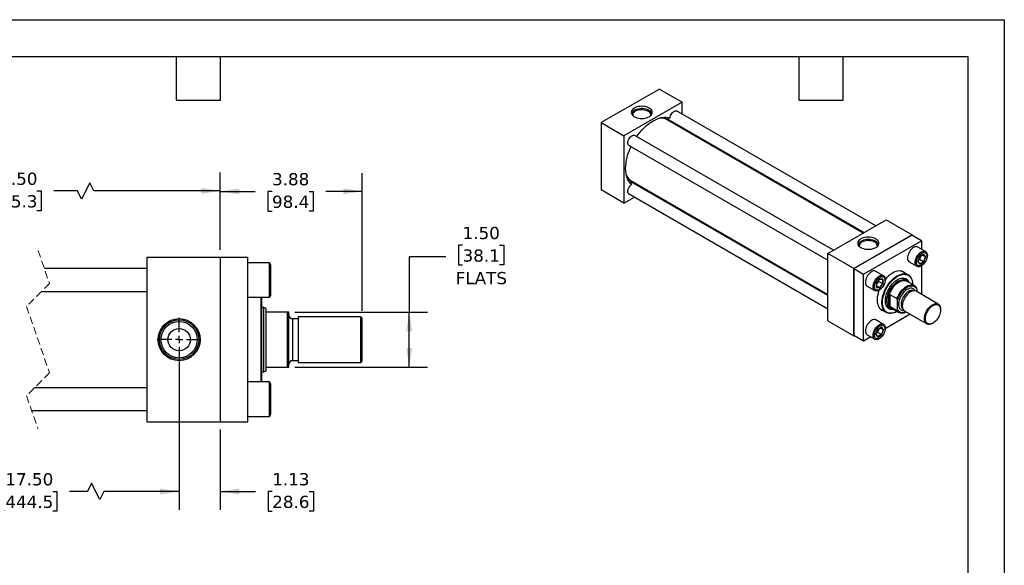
# Model space of a CAD drawing. Header units: inches. Extents: x 0 to 44, y 0 to 34.
# Tile 3 of 3: x 17.1 to 44, y 19.1 to 34. Entities that reach past the tile are written whole.
import ezdxf

# ---------------------------------------------------------------- set-up
doc = ezdxf.new("R2010")
doc.units = ezdxf.units.IN
doc.header["$LTSCALE"] = 4
doc.header["$MEASUREMENT"] = 0
for name, pattern in [('SLD-Center', [0.75, 0.6, -0.05, 0.05, -0.05]), ('SLD-Dashed', [0.075, 0.05, -0.025]), ('SLD-Solid', [0])]:
    doc.linetypes.add(name, pattern=pattern)
doc.layers.add('CENTER', color=40, linetype='SLD-Center')
doc.layers.add('DIMENSIONS', color=140, linetype='SLD-Solid', lineweight=25)
doc.layers.add('TEXT', color=140, linetype='SLD-Solid', lineweight=25)
doc.styles.add('SLDTEXTSTYLE0', font='VERDANA.TTF')
doc.dimstyles.new('SLDDIMSTYLE0', dxfattribs={"dimtxt": 0.339844, "dimasz": 0.52, "dimexe": 0, "dimexo": 0.0625, "dimgap": 0.084961, "dimtad": 0, "dimtih": 1, "dimtoh": 1, "dimrnd": 1e-09, "dimzin": 12, "dimdsep": 46, "dimtxsty": 'SLDTEXTSTYLE0', "dimsah": 1, "dimcen": 0.09, "dimadec": 0, "dimazin": 3, "dimtfac": 1, "dimtofl": 0, "dimtmove": 0, "dimatfit": 3, "dimfxl": 0, "dimfrac": 2, "dimtolj": 1, "dimtzin": 12, "dimarcsym": 0})
doc.dimstyles.new('SLDDIMSTYLE1', dxfattribs={"dimtxt": 0.339844, "dimasz": 0.52, "dimexe": 0, "dimexo": 0.0625, "dimgap": 0.084961, "dimtad": 0, "dimtih": 1, "dimtoh": 1, "dimrnd": 1e-09, "dimzin": 12, "dimdsep": 46, "dimtxsty": 'SLDTEXTSTYLE0', "dimsah": 1, "dimcen": 0.09, "dimadec": 0, "dimazin": 3, "dimtfac": 1, "dimtmove": 0, "dimatfit": 0, "dimfxl": 0, "dimfrac": 2, "dimtolj": 1, "dimtzin": 12, "dimarcsym": 0})
doc.dimstyles.new('SLDDIMSTYLE3', dxfattribs={"dimtxt": 0.339844, "dimasz": 0.52, "dimexe": 0, "dimexo": 0.0625, "dimgap": 0.084961, "dimtad": 0, "dimtih": 1, "dimtoh": 1, "dimrnd": 1e-09, "dimzin": 4, "dimdsep": 46, "dimtxsty": 'SLDTEXTSTYLE0', "dimsah": 1, "dimcen": 0.09, "dimadec": 0, "dimazin": 1, "dimtfac": 1, "dimtofl": 0, "dimtmove": 0, "dimatfit": 3, "dimfxl": 0, "dimfrac": 2, "dimtolj": 1, "dimtzin": 12, "dimarcsym": 0})

# ---------------------------------------------------------------- blocks, each defined once
blk = doc.blocks.new('_D_12')
at = {"layer": 'DIMENSIONS'}
for p, q in [((13.055, 25.069), (13.055, 20.626)), ((21.468, 25.069), (21.468, 20.626)), ((19.077, 21.348), (18.965, 21.126)), ((19.299, 20.904), (19.077, 21.348)), ((13.055, 21.126), (16.264, 21.126)), ((16.724, 21.126), (16.61, 21.126)), ((16.61, 21.126), (16.61, 20.586)), ((18.017, 21.126), (18.131, 21.126)), ((18.131, 21.126), (18.131, 20.586)), ((18.965, 21.126), (18.477, 21.126)), ((19.41, 21.126), (19.299, 20.904)), ((21.468, 21.126), (19.41, 21.126)), ((16.61, 20.586), (16.724, 20.586)), ((18.131, 20.586), (18.017, 20.586))]:
    blk.add_line(p, q, dxfattribs=at)
for points in [[(13.055, 21.126), (13.575, 21.046), (13.575, 21.206)], [(21.468, 21.126), (20.948, 21.206), (20.948, 21.046)]]:
    blk.add_solid(points, dxfattribs=at)
at = {"layer": 'DIMENSIONS', "char_height": 0.3333, "attachment_point": 1, "style": 'SLDTEXTSTYLE0'}
for s, insert in [('17.50', (16.724, 21.626)), ('444.5', (16.724, 21.009))]:
    blk.add_mtext(s, dxfattribs=dict(at, insert=insert))
blk = doc.blocks.new('_D_13')
at = {"layer": 'DIMENSIONS'}
for p, q in [((21.468, 25.069), (21.468, 20.626)), ((22.593, 22.819), (22.593, 20.626)), ((21.468, 21.126), (20.468, 21.126)), ((22.593, 21.126), (23.55, 21.126)), ((24.01, 21.126), (23.896, 21.126)), ((23.896, 21.126), (23.896, 20.586)), ((25.02, 21.126), (25.134, 21.126)), ((25.134, 21.126), (25.134, 20.586)), ((23.896, 20.586), (24.01, 20.586)), ((25.134, 20.586), (25.02, 20.586))]:
    blk.add_line(p, q, dxfattribs=at)
for points in [[(21.468, 21.126), (20.948, 21.206), (20.948, 21.046)], [(22.593, 21.126), (23.113, 21.046), (23.113, 21.206)]]:
    blk.add_solid(points, dxfattribs=at)
at = {"layer": 'DIMENSIONS', "char_height": 0.3333, "attachment_point": 1, "style": 'SLDTEXTSTYLE0'}
for s, insert in [('1.13', (24.01, 21.626)), ('28.6', (24.01, 21.009))]:
    blk.add_mtext(s, dxfattribs=dict(at, insert=insert))
blk = doc.blocks.new('_D_14')
at = {"layer": 'DIMENSIONS'}
for p, q in [((12.18, 27.719), (12.18, 29.828)), ((22.593, 27.719), (22.593, 29.828)), ((12.18, 29.328), (15.832, 29.328)), ((16.292, 29.328), (16.178, 29.328)), ((16.178, 29.328), (16.178, 28.788)), ((17.585, 29.328), (17.699, 29.328)), ((17.699, 29.328), (17.699, 28.788)), ((18.696, 29.328), (18.045, 29.328)), ((18.807, 29.106), (18.696, 29.328)), ((19.029, 29.55), (18.807, 29.106)), ((19.14, 29.328), (19.029, 29.55)), ((22.593, 29.328), (19.14, 29.328)), ((16.178, 28.788), (16.292, 28.788)), ((17.699, 28.788), (17.585, 28.788))]:
    blk.add_line(p, q, dxfattribs=at)
for points in [[(12.18, 29.328), (12.7, 29.248), (12.7, 29.408)], [(22.593, 29.328), (22.073, 29.408), (22.073, 29.248)]]:
    blk.add_solid(points, dxfattribs=at)
at = {"layer": 'DIMENSIONS', "char_height": 0.3333, "attachment_point": 1, "style": 'SLDTEXTSTYLE0'}
for s, insert in [('19.50', (16.292, 29.827)), ('495.3', (16.292, 29.211))]:
    blk.add_mtext(s, dxfattribs=dict(at, insert=insert))
blk = doc.blocks.new('_D_15')
at = {"layer": 'DIMENSIONS'}
for p, q in [((22.593, 27.719), (22.593, 29.815)), ((26.468, 26.054), (26.468, 29.815)), ((22.593, 29.315), (23.545, 29.315)), ((24.005, 29.315), (23.891, 29.315)), ((23.891, 29.315), (23.891, 28.775)), ((25.015, 29.315), (25.129, 29.315)), ((25.129, 29.315), (25.129, 28.775)), ((26.468, 29.315), (25.476, 29.315)), ((23.891, 28.775), (24.005, 28.775)), ((25.129, 28.775), (25.015, 28.775))]:
    blk.add_line(p, q, dxfattribs=at)
for points in [[(22.593, 29.315), (23.113, 29.235), (23.113, 29.395)], [(26.468, 29.315), (25.948, 29.395), (25.948, 29.235)]]:
    blk.add_solid(points, dxfattribs=at)
at = {"layer": 'DIMENSIONS', "char_height": 0.3333, "attachment_point": 1, "style": 'SLDTEXTSTYLE0'}
for s, insert in [('3.88', (24.005, 29.815)), ('98.4', (24.005, 29.198))]:
    blk.add_mtext(s, dxfattribs=dict(at, insert=insert))
blk = doc.blocks.new('_D_16')
at = {"layer": 'DIMENSIONS'}
for p, q in [((29.208, 27.848), (29.094, 27.848)), ((29.094, 27.848), (29.094, 27.308)), ((30.218, 27.848), (30.332, 27.848)), ((30.332, 27.848), (30.332, 27.308)), ((28.752, 27.53), (27.752, 27.53)), ((27.752, 27.53), (27.752, 26.019)), ((29.094, 27.308), (29.208, 27.308)), ((30.332, 27.308), (30.218, 27.308)), ((24.628, 26.019), (28.252, 26.019)), ((27.752, 24.519), (27.752, 26.019)), ((24.628, 24.519), (28.252, 24.519))]:
    blk.add_line(p, q, dxfattribs=at)
for points in [[(27.752, 26.019), (27.672, 25.499), (27.832, 25.499)], [(27.752, 24.519), (27.832, 25.039), (27.672, 25.039)]]:
    blk.add_solid(points, dxfattribs=at)
at = {"layer": 'DIMENSIONS', "char_height": 0.3333, "attachment_point": 1, "style": 'SLDTEXTSTYLE0'}
for s, insert in [('1.50', (29.208, 28.347)), ('38.1', (29.208, 27.731)), ('FLATS', (29.021, 27.115))]:
    blk.add_mtext(s, dxfattribs=dict(at, insert=insert))
blk = doc.blocks.new('SW_CENTERMARKSYMBOL_5')
at = {"layer": 'CENTER', "color": 0}
for p, q in [((0, 0.2), (0, 0.595)), ((-0.2, 0), (-0.595, 0)), ((0, 0), (-0.1, 0)), ((0, 0), (0, 0.1)), ((0, 0), (0, -0.1)), ((0, 0), (0.1, 0)), ((0.2, 0), (0.595, 0)), ((0, -0.2), (0, -0.595))]:
    blk.add_line(p, q, dxfattribs=at)

msp = doc.modelspace()

# ---------------------------------------------------------------- linework, layer by layer
at = {"color": 7, "linetype": 'SLD-Solid'}
for p, q in [((0, 34), (44, 34)), ((44, 34), (44, 0))]:
    msp.add_line(p, q, dxfattribs=at)
for p, q in [((34.586, 32.109), (32.995, 31.191)), ((34.586, 32.109), (35.205, 31.752)), ((35.205, 31.752), (33.614, 30.833)), ((35.205, 31.422), (35.205, 31.752)), ((40.488, 28.372), (35.045, 31.514)), ((32.995, 31.191), (33.614, 30.833)), ((32.995, 31.191), (32.995, 29.353)), ((40.151, 28.178), (34.794, 31.27)), ((34.81, 31.289), (40.175, 28.192)), ((35.205, 31.033), (35.205, 31.061)), ((33.614, 30.833), (33.614, 28.996)), ((39.338, 27.709), (33.896, 30.851)), ((33.74, 30.58), (39.182, 27.438)), ((33.826, 29.592), (39.182, 26.5)), ((33.614, 28.996), (32.995, 29.353)), ((39.182, 26.472), (33.818, 29.569)), ((34.212, 29.342), (34.236, 29.355)), ((33.614, 28.996), (33.9, 29.161)), ((33.74, 29.254), (39.182, 26.112)), ((39.182, 27.619), (40.773, 28.537)), ((40.773, 28.537), (41.48, 28.129)), ((41.48, 28.129), (39.889, 27.211)), ((39.893, 27.209), (41.477, 28.123)), ((40.158, 27.056), (41.742, 27.97)), ((41.742, 27.97), (41.477, 28.123)), ((41.48, 28.121), (41.48, 28.129)), ((41.742, 27.97), (41.742, 27.739)), ((41.851, 27.676), (41.642, 27.796)), ((20.593, 23.019), (20.593, 27.519)), ((20.593, 27.519), (22.593, 27.519)), ((22.593, 27.519), (22.593, 23.019)), ((23.343, 27.509), (22.593, 27.509)), ((23.343, 23.029), (23.343, 27.509)), ((39.889, 27.211), (39.182, 27.619)), ((39.182, 25.782), (39.182, 27.619)), ((41.692, 27.541), (41.639, 27.404)), ((41.641, 27.406), (41.693, 27.54)), ((41.652, 27.435), (41.688, 27.456)), ((41.688, 27.456), (41.714, 27.522)), ((41.793, 27.395), (41.688, 27.456)), ((41.799, 27.603), (41.692, 27.541)), ((41.693, 27.54), (41.796, 27.599)), ((41.714, 27.522), (41.729, 27.56)), ((41.844, 27.527), (41.757, 27.577)), ((41.844, 27.527), (41.793, 27.395)), ((41.794, 27.598), (41.844, 27.527)), ((41.852, 27.527), (41.799, 27.603)), ((41.799, 27.39), (41.852, 27.527)), ((20.593, 27.206), (17.789, 27.206)), ((23.933, 27.363), (23.343, 27.363)), ((23.968, 27.303), (23.933, 27.363)), ((23.933, 26.425), (23.933, 27.363)), ((23.968, 26.485), (23.968, 27.303)), ((39.889, 27.211), (39.889, 25.373)), ((39.893, 25.38), (39.893, 27.209)), ((39.893, 27.209), (40.158, 27.056)), ((41.407, 27.39), (41.616, 27.27)), ((41.639, 27.404), (41.692, 27.329)), ((41.692, 27.335), (41.641, 27.407)), ((41.793, 27.395), (41.691, 27.336)), ((41.692, 27.329), (41.799, 27.39)), ((41.742, 27.287), (41.742, 26.502)), ((40.158, 25.226), (40.158, 27.056)), ((40.701, 27.013), (40.493, 27.133)), ((40.596, 26.925), (40.505, 26.811)), ((40.506, 26.811), (40.596, 26.923)), ((40.576, 26.857), (40.576, 26.898)), ((40.595, 26.922), (40.683, 26.914)), ((40.688, 26.917), (40.596, 26.925)), ((40.681, 26.914), (40.681, 26.797)), ((40.688, 26.794), (40.688, 26.917)), ((41.375, 27.038), (41.212, 27.132)), ((41.323, 26.888), (41.216, 26.95)), ((40.258, 26.727), (40.467, 26.606)), ((40.505, 26.811), (40.505, 26.688)), ((40.505, 26.688), (40.596, 26.68)), ((40.506, 26.692), (40.506, 26.811)), ((40.506, 26.77), (40.532, 26.802)), ((40.593, 26.687), (40.506, 26.737)), ((40.593, 26.687), (40.506, 26.694)), ((40.532, 26.802), (40.576, 26.857)), ((40.576, 26.857), (40.681, 26.797)), ((40.681, 26.797), (40.593, 26.687)), ((40.596, 26.68), (40.688, 26.794)), ((41.547, 26.745), (41.34, 26.865)), ((41.613, 26.648), (41.613, 26.576)), ((17.709, 26.581), (20.593, 26.581)), ((23.343, 26.425), (23.933, 26.425)), ((23.705, 24.113), (23.705, 26.425)), ((23.725, 25.269), (23.725, 26.425)), ((23.933, 26.425), (23.968, 26.485)), ((40.851, 26.198), (40.851, 26.475)), ((40.873, 26.501), (41.069, 26.388)), ((40.873, 26.501), (40.873, 26.172)), ((42.197, 26.239), (41.592, 26.588)), ((23.779, 26.144), (23.725, 26.144)), ((23.843, 26.12), (23.779, 26.144)), ((23.779, 24.394), (23.779, 26.144)), ((23.843, 26.05), (23.843, 26.12)), ((40.619, 26.104), (40.781, 26.01)), ((40.779, 26.192), (40.885, 26.13)), ((41.069, 26.059), (40.873, 26.172)), ((40.914, 26.127), (41.121, 26.008)), ((41.083, 26.089), (41.083, 26.342)), ((42.262, 26.08), (42.262, 26.096)), ((23.843, 24.487), (23.843, 26.05)), ((24.428, 26.019), (23.874, 26.019)), ((24.428, 24.519), (24.428, 26.019)), ((24.468, 26.019), (24.428, 26.019)), ((24.468, 24.519), (24.468, 26.019)), ((24.718, 25.838), (24.563, 25.838)), ((24.563, 25.838), (24.563, 24.699)), ((26.428, 25.894), (24.718, 25.894)), ((24.718, 25.894), (24.718, 24.644)), ((26.468, 25.854), (26.428, 25.894)), ((26.428, 24.644), (26.428, 25.894)), ((26.468, 25.269), (26.468, 25.854)), ((41.43, 25.961), (40.75, 25.568)), ((41.28, 26.047), (41.885, 25.698)), ((39.182, 25.782), (39.889, 25.373)), ((40.543, 25.551), (40.49, 25.414)), ((40.492, 25.416), (40.544, 25.55)), ((40.701, 25.686), (40.493, 25.806)), ((40.65, 25.612), (40.543, 25.551)), ((40.544, 25.55), (40.647, 25.609)), ((40.564, 25.531), (40.58, 25.57)), ((40.695, 25.537), (40.608, 25.587)), ((40.645, 25.608), (40.695, 25.537)), ((40.703, 25.537), (40.65, 25.612)), ((42.041, 25.713), (42.055, 25.722)), ((39.889, 25.373), (39.896, 25.378)), ((40.158, 25.226), (39.893, 25.38)), ((40.358, 25.342), (40.158, 25.226)), ((40.258, 25.4), (40.467, 25.28)), ((40.49, 25.414), (40.543, 25.339)), ((40.543, 25.345), (40.492, 25.417)), ((40.503, 25.445), (40.539, 25.466)), ((40.539, 25.466), (40.564, 25.531)), ((40.644, 25.405), (40.539, 25.466)), ((40.644, 25.405), (40.542, 25.346)), ((40.543, 25.339), (40.65, 25.4)), ((40.695, 25.537), (40.644, 25.405)), ((40.65, 25.4), (40.703, 25.537)), ((23.725, 24.113), (23.725, 25.269)), ((26.468, 24.684), (26.468, 25.269)), ((23.843, 24.417), (23.843, 24.487)), ((23.874, 24.519), (24.428, 24.519)), ((24.428, 24.519), (24.468, 24.519)), ((24.563, 24.699), (24.718, 24.699)), ((24.718, 24.644), (26.428, 24.644)), ((26.428, 24.644), (26.468, 24.684)), ((23.725, 24.394), (23.779, 24.394)), ((23.779, 24.394), (23.843, 24.417)), ((20.593, 23.956), (17.521, 23.956)), ((23.933, 24.113), (23.343, 24.113)), ((23.968, 24.053), (23.933, 24.113)), ((23.933, 23.175), (23.933, 24.113)), ((23.968, 23.644), (23.968, 24.053)), ((23.968, 23.235), (23.968, 23.644)), ((17.441, 23.331), (20.593, 23.331)), ((23.343, 23.175), (23.933, 23.175)), ((23.933, 23.175), (23.968, 23.235)), ((22.593, 23.019), (20.593, 23.019)), ((22.593, 23.029), (23.343, 23.029))]:
    msp.add_line(p, q)
at = {"color": 7, "linetype": 'SLD-Dashed', "lineweight": 18}
for p, q in [((17.615, 27.706), (17.93, 26.802)), ((17.93, 26.802), (17.3, 26.173)), ((17.3, 26.173), (17.93, 24.365)), ((17.93, 24.365), (17.3, 23.735)), ((17.3, 23.735), (17.615, 22.831))]:
    msp.add_line(p, q, dxfattribs=at)
at = {"flags": 128}
for points in [[(34.303, 31.354), (34.332, 31.374), (34.356, 31.396), (34.373, 31.42), (34.383, 31.445), (34.387, 31.471), (34.383, 31.497), (34.373, 31.522), (34.356, 31.546), (34.332, 31.569), (34.303, 31.588), (34.269, 31.605), (34.23, 31.619), (34.189, 31.629), (34.145, 31.635), (34.1, 31.637), (34.055, 31.635), (34.011, 31.629), (33.97, 31.619), (33.931, 31.605), (33.897, 31.588), (33.868, 31.569), (33.844, 31.546), (33.827, 31.522), (33.817, 31.497), (33.813, 31.471), (33.817, 31.445), (33.827, 31.42), (33.844, 31.396), (33.868, 31.374), (33.897, 31.354), (33.931, 31.337), (33.97, 31.324), (34.011, 31.314), (34.055, 31.308), (34.1, 31.306), (34.145, 31.308), (34.189, 31.314), (34.23, 31.324), (34.269, 31.337), (34.303, 31.354)], [(34.37, 31.414), (34.37, 31.421), (34.365, 31.446), (34.354, 31.47), (34.336, 31.493), (34.312, 31.514), (34.283, 31.533), (34.249, 31.548), (34.211, 31.56), (34.17, 31.568), (34.127, 31.573), (34.084, 31.574), (34.041, 31.57), (33.999, 31.563), (33.961, 31.551), (33.925, 31.537), (33.895, 31.519), (33.869, 31.499), (33.85, 31.476), (33.837, 31.452), (33.831, 31.428), (33.831, 31.414)], [(34.346, 31.386), (34.347, 31.409), (34.341, 31.433), (34.328, 31.456), (34.308, 31.478), (34.282, 31.497), (34.251, 31.513), (34.216, 31.526), (34.177, 31.536), (34.137, 31.541), (34.095, 31.543), (34.053, 31.54), (34.013, 31.534), (33.975, 31.523), (33.94, 31.509), (33.911, 31.492), (33.887, 31.472), (33.868, 31.451), (33.857, 31.427), (33.853, 31.403), (33.854, 31.386)], [(34.872, 31.32), (34.877, 31.351), (34.887, 31.382), (34.902, 31.412), (34.92, 31.44), (34.941, 31.466), (34.965, 31.487), (34.989, 31.502), (35.012, 31.512), (35.035, 31.515), (35.055, 31.512), (35.072, 31.502), (35.079, 31.495)], [(33.964, 30.812), (33.998, 30.858), (34.051, 30.926), (34.107, 30.99), (34.165, 31.049), (34.224, 31.105), (34.285, 31.155), (34.347, 31.199), (34.409, 31.238), (34.472, 31.271), (34.533, 31.298), (34.594, 31.318), (34.654, 31.332), (34.712, 31.339), (34.768, 31.339), (34.821, 31.333), (34.872, 31.32)], [(35.089, 31.128), (35.094, 31.118), (35.107, 31.09)], [(33.774, 30.561), (33.757, 30.566), (33.741, 30.578), (33.73, 30.596), (33.723, 30.619), (33.722, 30.646), (33.725, 30.675), (33.734, 30.706), (33.747, 30.737), (33.764, 30.766), (33.784, 30.793), (33.806, 30.816), (33.83, 30.834), (33.854, 30.846), (33.877, 30.851), (33.898, 30.851), (33.917, 30.843), (33.93, 30.831)], [(33.821, 29.501), (33.785, 29.538), (33.753, 29.581), (33.725, 29.63), (33.702, 29.683), (33.684, 29.742), (33.671, 29.805), (33.664, 29.872), (33.661, 29.942), (33.664, 30.015), (33.671, 30.091), (33.684, 30.169), (33.702, 30.248), (33.725, 30.328), (33.753, 30.409), (33.785, 30.489), (33.808, 30.541)], [(33.774, 29.234), (33.764, 29.236), (33.747, 29.246), (33.734, 29.262), (33.725, 29.283), (33.722, 29.308), (33.723, 29.337), (33.73, 29.367), (33.741, 29.398), (33.757, 29.429), (33.776, 29.456), (33.798, 29.481), (33.821, 29.501)], [(34.138, 29.412), (34.107, 29.409), (34.096, 29.409)], [(40.49, 28.017), (40.456, 28.034), (40.417, 28.047), (40.376, 28.057), (40.332, 28.063), (40.287, 28.065), (40.242, 28.063), (40.198, 28.057), (40.157, 28.047), (40.118, 28.034), (40.084, 28.017), (40.055, 27.997), (40.031, 27.975), (40.014, 27.951), (40.004, 27.925), (40, 27.9), (40.004, 27.874), (40.014, 27.848), (40.031, 27.824), (40.055, 27.802), (40.084, 27.782), (40.118, 27.765), (40.157, 27.752), (40.198, 27.742), (40.242, 27.736), (40.287, 27.734), (40.332, 27.736), (40.376, 27.742), (40.417, 27.752), (40.456, 27.765), (40.49, 27.782), (40.519, 27.802), (40.543, 27.824), (40.56, 27.848), (40.571, 27.874), (40.574, 27.9), (40.571, 27.925), (40.56, 27.951), (40.543, 27.975), (40.519, 27.997), (40.49, 28.017)], [(40.478, 27.956), (40.445, 27.973), (40.408, 27.986), (40.367, 27.995), (40.325, 28.001), (40.282, 28.002), (40.239, 28), (40.197, 27.993), (40.157, 27.983), (40.121, 27.969), (40.089, 27.952), (40.062, 27.932), (40.041, 27.91), (40.027, 27.887), (40.019, 27.862), (40.018, 27.843)], [(40.462, 27.929), (40.43, 27.945), (40.394, 27.957), (40.355, 27.966), (40.313, 27.97), (40.271, 27.971), (40.23, 27.967), (40.19, 27.96), (40.153, 27.948), (40.12, 27.934), (40.091, 27.916), (40.069, 27.895), (40.052, 27.873), (40.042, 27.85), (40.04, 27.825), (40.041, 27.814)], [(40.533, 27.814), (40.534, 27.819), (40.533, 27.844), (40.525, 27.867), (40.51, 27.89), (40.489, 27.911), (40.462, 27.929)], [(40.557, 27.843), (40.557, 27.843), (40.554, 27.868), (40.544, 27.893), (40.528, 27.916), (40.506, 27.937), (40.478, 27.956)], [(41.642, 27.796), (41.631, 27.802), (41.607, 27.807), (41.581, 27.806), (41.553, 27.799), (41.525, 27.785), (41.496, 27.765), (41.468, 27.741), (41.442, 27.711), (41.418, 27.678), (41.398, 27.643), (41.381, 27.606), (41.369, 27.569), (41.361, 27.532), (41.359, 27.498)], [(41.567, 27.377), (41.57, 27.412), (41.577, 27.448), (41.59, 27.486), (41.606, 27.523), (41.627, 27.558), (41.65, 27.591), (41.677, 27.62), (41.704, 27.645), (41.733, 27.664), (41.762, 27.678), (41.79, 27.685), (41.816, 27.687), (41.84, 27.681), (41.86, 27.669), (41.877, 27.651), (41.889, 27.628), (41.897, 27.6), (41.899, 27.569), (41.897, 27.534), (41.889, 27.497), (41.877, 27.46), (41.86, 27.423), (41.84, 27.388), (41.816, 27.355), (41.79, 27.326), (41.762, 27.301), (41.733, 27.281), (41.704, 27.268), (41.677, 27.26), (41.65, 27.259), (41.627, 27.265), (41.606, 27.276), (41.59, 27.294), (41.577, 27.317), (41.57, 27.345), (41.567, 27.377)], [(41.89, 27.549), (41.888, 27.517), (41.88, 27.483), (41.868, 27.449), (41.852, 27.415), (41.833, 27.383), (41.81, 27.353), (41.785, 27.328), (41.759, 27.307), (41.732, 27.292), (41.706, 27.282), (41.681, 27.279), (41.658, 27.282), (41.639, 27.292), (41.623, 27.307), (41.611, 27.328), (41.603, 27.353), (41.601, 27.382), (41.603, 27.414), (41.611, 27.448), (41.623, 27.483), (41.639, 27.517), (41.658, 27.549), (41.681, 27.578), (41.706, 27.604), (41.732, 27.624), (41.759, 27.64), (41.785, 27.649), (41.81, 27.652), (41.833, 27.649), (41.852, 27.64), (41.868, 27.625), (41.88, 27.604), (41.888, 27.578), (41.89, 27.549)], [(40.493, 27.133), (40.482, 27.138), (40.458, 27.144), (40.432, 27.143), (40.404, 27.135), (40.376, 27.121), (40.347, 27.102), (40.319, 27.077), (40.293, 27.048), (40.269, 27.015), (40.248, 26.98), (40.232, 26.943), (40.22, 26.906), (40.212, 26.869), (40.21, 26.834), (40.212, 26.802), (40.22, 26.775), (40.232, 26.751), (40.248, 26.734), (40.258, 26.727)], [(40.584, 26.618), (40.555, 26.604), (40.528, 26.597), (40.501, 26.596), (40.478, 26.601), (40.457, 26.613), (40.441, 26.631), (40.428, 26.654), (40.421, 26.682), (40.418, 26.714), (40.421, 26.748), (40.428, 26.785), (40.441, 26.822), (40.457, 26.859), (40.478, 26.895), (40.501, 26.927), (40.528, 26.957), (40.555, 26.981), (40.584, 27.001), (40.613, 27.015), (40.641, 27.022), (40.667, 27.023), (40.691, 27.018), (40.711, 27.006), (40.728, 26.988), (40.74, 26.965), (40.748, 26.937), (40.75, 26.905), (40.748, 26.871), (40.74, 26.834), (40.728, 26.797), (40.711, 26.76), (40.691, 26.724), (40.667, 26.692), (40.641, 26.662), (40.613, 26.638), (40.584, 26.618)], [(40.596, 26.969), (40.623, 26.982), (40.649, 26.988), (40.673, 26.988), (40.694, 26.982), (40.712, 26.97), (40.726, 26.952), (40.736, 26.928), (40.74, 26.901), (40.74, 26.87), (40.736, 26.837), (40.726, 26.803), (40.712, 26.768), (40.694, 26.735), (40.673, 26.704), (40.649, 26.677), (40.623, 26.654), (40.596, 26.635), (40.57, 26.623), (40.544, 26.617), (40.52, 26.617), (40.499, 26.623), (40.481, 26.635), (40.467, 26.653), (40.457, 26.676), (40.452, 26.704), (40.452, 26.735), (40.457, 26.768), (40.467, 26.802), (40.481, 26.836), (40.499, 26.87), (40.52, 26.9), (40.544, 26.928), (40.57, 26.951), (40.596, 26.969)], [(41.072, 26.036), (41.033, 26.016), (40.988, 25.999), (40.944, 25.988), (40.902, 25.983), (40.862, 25.984), (40.824, 25.992), (40.789, 26.006), (40.758, 26.026), (40.731, 26.052), (40.707, 26.083), (40.688, 26.12), (40.674, 26.161), (40.664, 26.207), (40.659, 26.256), (40.659, 26.309), (40.664, 26.364), (40.674, 26.421), (40.688, 26.479), (40.707, 26.537), (40.731, 26.596), (40.758, 26.653), (40.789, 26.71), (40.824, 26.764), (40.862, 26.815), (40.902, 26.862), (40.944, 26.906), (40.988, 26.946), (41.033, 26.98), (41.078, 27.009), (41.123, 27.032), (41.168, 27.05), (41.212, 27.061), (41.254, 27.066), (41.294, 27.064), (41.332, 27.057), (41.367, 27.043), (41.398, 27.023), (41.425, 26.997), (41.449, 26.965), (41.468, 26.929), (41.482, 26.887), (41.492, 26.842), (41.497, 26.792), (41.498, 26.774)], [(41.072, 26.036), (41.062, 26.031), (41.017, 26.011), (40.973, 25.997), (40.93, 25.989), (40.889, 25.988), (40.85, 25.993), (40.814, 26.005), (40.782, 26.022), (40.753, 26.046), (40.728, 26.076), (40.707, 26.111), (40.691, 26.151), (40.68, 26.195), (40.674, 26.244), (40.673, 26.295), (40.676, 26.35), (40.685, 26.406), (40.699, 26.464), (40.717, 26.523), (40.74, 26.581), (40.767, 26.639), (40.797, 26.696), (40.832, 26.75), (40.869, 26.801), (40.909, 26.849), (40.951, 26.894), (40.995, 26.933), (41.04, 26.968), (41.085, 26.997)], [(40.973, 26.093), (40.965, 26.092), (40.927, 26.09), (40.893, 26.095), (40.861, 26.106), (40.832, 26.124), (40.807, 26.147), (40.787, 26.177), (40.771, 26.211), (40.76, 26.25), (40.753, 26.293), (40.752, 26.34), (40.756, 26.389), (40.765, 26.441), (40.778, 26.493), (40.797, 26.546), (40.819, 26.599), (40.846, 26.65), (40.876, 26.699), (40.91, 26.746), (40.946, 26.789), (40.984, 26.829), (41.024, 26.863), (41.065, 26.892), (41.106, 26.916), (41.146, 26.934), (41.186, 26.945), (41.224, 26.95), (41.261, 26.949), (41.294, 26.941), (41.324, 26.926), (41.351, 26.906), (41.374, 26.879), (41.392, 26.847), (41.399, 26.831)], [(40.795, 26.331), (40.797, 26.377), (40.804, 26.425), (40.816, 26.475), (40.833, 26.525), (40.854, 26.575), (40.879, 26.624), (40.907, 26.671), (40.938, 26.715), (40.972, 26.756), (41.008, 26.794), (41.046, 26.827), (41.085, 26.855), (41.123, 26.877), (41.162, 26.894), (41.2, 26.904), (41.236, 26.909), (41.27, 26.907), (41.301, 26.898), (41.33, 26.884), (41.354, 26.864), (41.367, 26.849)], [(41.281, 27.092), (41.272, 27.1), (41.241, 27.12), (41.206, 27.134), (41.168, 27.142), (41.127, 27.143), (41.085, 27.138), (41.041, 27.127), (40.996, 27.11), (40.95, 27.086)], [(41.085, 26.997), (41.13, 27.02), (41.175, 27.037), (41.219, 27.048), (41.261, 27.053), (41.301, 27.051), (41.339, 27.043), (41.373, 27.028), (41.404, 27.007), (41.43, 26.98), (41.453, 26.948), (41.471, 26.91), (41.485, 26.868), (41.494, 26.822), (41.497, 26.774)], [(41.348, 26.869), (41.342, 26.899), (41.341, 26.902)], [(40.851, 26.475), (40.868, 26.525), (40.89, 26.575), (40.916, 26.623), (40.946, 26.669), (40.978, 26.713), (41.013, 26.752), (41.05, 26.788), (41.088, 26.818), (41.127, 26.844), (41.166, 26.863), (41.204, 26.877), (41.241, 26.884), (41.276, 26.884), (41.308, 26.878), (41.337, 26.866), (41.34, 26.865)], [(41.069, 26.388), (41.09, 26.44), (41.116, 26.491), (41.146, 26.54), (41.179, 26.586), (41.215, 26.628), (41.254, 26.666), (41.293, 26.698), (41.334, 26.724), (41.374, 26.745), (41.414, 26.758), (41.452, 26.765), (41.488, 26.764), (41.521, 26.757), (41.551, 26.743), (41.577, 26.722), (41.599, 26.694)], [(41.083, 26.342), (41.099, 26.39), (41.12, 26.439), (41.145, 26.485), (41.173, 26.53), (41.204, 26.573), (41.238, 26.611), (41.274, 26.646), (41.31, 26.675), (41.348, 26.7), (41.385, 26.719), (41.422, 26.731), (41.458, 26.738), (41.491, 26.738), (41.523, 26.732), (41.551, 26.72), (41.576, 26.702), (41.596, 26.677), (41.613, 26.648)], [(40.578, 26.615), (40.577, 26.611), (40.558, 26.552), (40.543, 26.494), (40.533, 26.436), (40.528, 26.381), (40.528, 26.328), (40.533, 26.279), (40.543, 26.233), (40.558, 26.191), (40.577, 26.154), (40.6, 26.123), (40.628, 26.096), (40.659, 26.076), (40.688, 26.064)], [(41.513, 26.601), (41.5, 26.606), (41.473, 26.609), (41.444, 26.606), (41.413, 26.597), (41.381, 26.582), (41.35, 26.561), (41.319, 26.534), (41.29, 26.504), (41.263, 26.469), (41.239, 26.431), (41.219, 26.392), (41.202, 26.351), (41.19, 26.31), (41.183, 26.271), (41.18, 26.233)], [(41.592, 26.588), (41.574, 26.597), (41.547, 26.602), (41.517, 26.602), (41.485, 26.595), (41.453, 26.582), (41.42, 26.562), (41.387, 26.538), (41.356, 26.508), (41.326, 26.475), (41.298, 26.437), (41.274, 26.398), (41.254, 26.356), (41.237, 26.313), (41.225, 26.271), (41.218, 26.229), (41.215, 26.19)], [(40.942, 26.111), (40.938, 26.112), (40.907, 26.12), (40.879, 26.135), (40.854, 26.155), (40.833, 26.181), (40.816, 26.212), (40.804, 26.247), (40.797, 26.287), (40.795, 26.331)], [(40.883, 26.108), (40.896, 26.111), (40.914, 26.118)], [(41.321, 26.023), (41.31, 26.018), (41.274, 26.006), (41.238, 25.999), (41.204, 25.999), (41.173, 26.005), (41.145, 26.017), (41.12, 26.036), (41.099, 26.06), (41.083, 26.089)], [(41.215, 26.19), (41.218, 26.153), (41.225, 26.12), (41.237, 26.092), (41.254, 26.068), (41.274, 26.05), (41.28, 26.047)], [(41.82, 25.841), (41.822, 25.88), (41.83, 25.922), (41.842, 25.964), (41.858, 26.007), (41.879, 26.049), (41.903, 26.088), (41.93, 26.126), (41.96, 26.159), (41.992, 26.189), (42.024, 26.213), (42.057, 26.232), (42.09, 26.246), (42.122, 26.253), (42.151, 26.253), (42.179, 26.248), (42.203, 26.236), (42.223, 26.218), (42.24, 26.194), (42.252, 26.166), (42.259, 26.133), (42.262, 26.096), (42.262, 26.096)], [(42.055, 26.199), (42.087, 26.215), (42.119, 26.224), (42.149, 26.227), (42.177, 26.224), (42.201, 26.214), (42.222, 26.197), (42.239, 26.175), (42.252, 26.148), (42.259, 26.116), (42.262, 26.08), (42.259, 26.041), (42.252, 26), (42.239, 25.958), (42.222, 25.917), (42.201, 25.876), (42.177, 25.837), (42.149, 25.802), (42.119, 25.77), (42.087, 25.743), (42.055, 25.722), (42.023, 25.706), (41.991, 25.696), (41.961, 25.693), (41.933, 25.697), (41.909, 25.707), (41.888, 25.723), (41.871, 25.746), (41.858, 25.773), (41.851, 25.805), (41.848, 25.841), (41.851, 25.88), (41.858, 25.921), (41.871, 25.962), (41.888, 26.004), (41.909, 26.045), (41.933, 26.083), (41.961, 26.119), (41.991, 26.151), (42.023, 26.178), (42.055, 26.199)], [(40.493, 25.806), (40.482, 25.811), (40.458, 25.817), (40.432, 25.816), (40.404, 25.808), (40.376, 25.795), (40.347, 25.775), (40.319, 25.75), (40.293, 25.721), (40.269, 25.688), (40.248, 25.653), (40.232, 25.616), (40.22, 25.579), (40.212, 25.542), (40.21, 25.507), (40.212, 25.476), (40.22, 25.448), (40.232, 25.424), (40.248, 25.407), (40.258, 25.4)], [(41.322, 26.023), (41.293, 26.009), (41.254, 25.995), (41.215, 25.989), (41.179, 25.989), (41.146, 25.997), (41.116, 26.011), (41.09, 26.032), (41.069, 26.059)], [(42.041, 25.713), (42.024, 25.705), (41.992, 25.691), (41.96, 25.684), (41.93, 25.684), (41.903, 25.689), (41.879, 25.701), (41.858, 25.719), (41.842, 25.743), (41.83, 25.771), (41.822, 25.804), (41.82, 25.841)], [(40.75, 25.578), (40.748, 25.544), (40.74, 25.507), (40.728, 25.47), (40.711, 25.433), (40.691, 25.397), (40.667, 25.365), (40.641, 25.335), (40.613, 25.311), (40.584, 25.291), (40.555, 25.277), (40.528, 25.27), (40.501, 25.269), (40.478, 25.274), (40.457, 25.286), (40.441, 25.304), (40.428, 25.327), (40.421, 25.355), (40.418, 25.387), (40.421, 25.422), (40.428, 25.458), (40.441, 25.495), (40.457, 25.532), (40.478, 25.568), (40.501, 25.601), (40.528, 25.63), (40.555, 25.655), (40.584, 25.674), (40.613, 25.688), (40.641, 25.695), (40.667, 25.696), (40.691, 25.691), (40.711, 25.679), (40.728, 25.661), (40.74, 25.638), (40.748, 25.61), (40.75, 25.578)], [(40.452, 25.392), (40.454, 25.424), (40.462, 25.458), (40.474, 25.492), (40.49, 25.526), (40.509, 25.558), (40.532, 25.588), (40.557, 25.613), (40.583, 25.634), (40.61, 25.65), (40.636, 25.659), (40.661, 25.662), (40.684, 25.659), (40.703, 25.65), (40.719, 25.634), (40.731, 25.614), (40.739, 25.588), (40.741, 25.559), (40.739, 25.527), (40.731, 25.493), (40.719, 25.459), (40.703, 25.425), (40.684, 25.393), (40.661, 25.363), (40.636, 25.338), (40.61, 25.317), (40.583, 25.302), (40.557, 25.292), (40.532, 25.289), (40.509, 25.292), (40.49, 25.301), (40.474, 25.317), (40.462, 25.337), (40.454, 25.363), (40.452, 25.392)]]:
    msp.add_lwpolyline(points, dxfattribs=at)
for radius in [0.574, 0.539, 0.495, 0.305]:
    msp.add_circle((21.468, 25.269), radius)
for centre, radius, start, end in [((34.618, 30.954), 0.363, 60.8873, 95.6611), ((34.625, 30.977), 0.347, 47.8661, 91.7927), ((34.014, 29.906), 0.365, 204.4838, 238.9786), ((33.994, 29.884), 0.344, 208.0554, 252.2965), ((41.473, 27.485), 0.115, 173.4667, 235.2211), ((41.526, 27.592), 0.2, 309.3673, 339.3456), ((41.525, 27.593), 0.2, 310.4786, 349.3507), ((41.547, 27.587), 0.179, 338.493, 350.4743), ((40.376, 26.93), 0.2, 310.6564, 349.5245), ((40.374, 26.93), 0.203, 320.8931, 350.3971), ((41.352, 26.421), 0.777, 121.1463, 140.7755), ((41.191, 26.784), 0.191, 19.2756, 52.8746), ((40.392, 26.913), 0.179, 309.5322, 321.5066), ((41.219, 26.337), 0.393, 159.4237, 200.5763), ((40.91, 26.299), 0.193, 247.35, 280.5106), ((40.996, 26.264), 0.159, 204.3551, 239.1366), ((41.326, 26.219), 0.147, 174.6437, 228.5395), ((24.563, 25.933), 0.095, 179.9998, 270.0003), ((40.376, 25.603), 0.2, 310.4786, 349.3507), ((40.398, 25.597), 0.179, 338.493, 350.4743), ((40.377, 25.602), 0.2, 309.3673, 339.3456), ((24.563, 24.604), 0.095, 89.9997, 180.0002)]:
    msp.add_arc(centre, radius, start, end)
for centre, major_axis, ratio, start_param, end_param in [((41.689, 27.543), (0.00401, -0.00344), 0.218443, 0.076768, 0.708711), ((41.795, 27.605), (0.00123, 0.00558), 0.697888, 3.709727, 4.495206), ((41.848, 27.529), (0.00539, 0.00066), 0.565682, 3.786495, 5.357291), ((41.636, 27.407), (0.00539, 0.00066), 0.565682, 5.357291, 5.989234), ((41.689, 27.331), (0.00123, 0.00558), 0.697888, 4.495206, 5.715051), ((41.795, 27.392), (0.00401, -0.00344), 0.218443, 0.708711, 2.279507), ((40.593, 26.927), (-0.00212, 0.00499), 0.565758, 3.435631, 4.067595), ((40.685, 26.919), (0.00421, 0.00385), 0.697875, 3.709669, 4.92971), ((40.501, 26.813), (0.00499, -0.00176), 0.218312, 5.574505, 6.206468), ((40.501, 26.69), (0.00421, 0.00385), 0.697875, 4.92971, 5.715109), ((40.593, 26.682), (-0.00212, 0.00499), 0.565758, 4.067595, 5.638391), ((40.685, 26.796), (0.00499, -0.00176), 0.218312, 4.003708, 5.574505), ((40.54, 25.553), (0.00401, -0.00344), 0.218443, 0.076768, 0.708711), ((40.646, 25.614), (0.00123, 0.00558), 0.697888, 3.709727, 4.495206), ((40.487, 25.416), (0.00539, 0.00066), 0.565682, 5.357291, 5.989234), ((40.54, 25.341), (0.00123, 0.00558), 0.697888, 4.495206, 5.715051), ((40.646, 25.402), (0.00401, -0.00344), 0.218443, 0.708711, 2.279507), ((40.699, 25.539), (0.00539, 0.00066), 0.565682, 3.786495, 5.357291)]:
    msp.add_ellipse(centre, major_axis=major_axis, ratio=ratio, start_param=start_param, end_param=end_param)
for points, knots in [([(34.872, 31.32), (34.862, 31.318), (34.842, 31.313), (34.821, 31.305), (34.809, 31.297), (34.808, 31.288), (34.817, 31.28), (34.83, 31.274), (34.84, 31.271), (34.842, 31.27)], [0, 0, 0, 0, 0.210546, 0.420496, 0.579218, 0.739266, 0.848378, 0.957686, 1, 1, 1, 1]), ([(33.821, 29.501), (33.819, 29.508), (33.814, 29.523), (33.81, 29.543), (33.809, 29.56), (33.813, 29.57), (33.821, 29.571), (33.834, 29.564), (33.844, 29.557), (33.85, 29.551), (33.85, 29.55)], [0, 0, 0, 0, 0.148571, 0.325154, 0.501152, 0.639764, 0.779573, 0.88552, 0.991316, 1, 1, 1, 1]), ([(41.565, 26.597), (41.559, 26.609), (41.546, 26.634), (41.515, 26.658), (41.478, 26.672), (41.435, 26.673), (41.392, 26.662), (41.348, 26.641), (41.304, 26.611), (41.26, 26.572), (41.218, 26.522), (41.181, 26.465), (41.15, 26.404), (41.128, 26.343), (41.115, 26.285), (41.114, 26.25), (41.113, 26.233)], [0, 0, 0, 0, 0.069289, 0.144231, 0.219173, 0.292558, 0.363013, 0.429487, 0.495961, 0.566417, 0.639801, 0.714744, 0.789686, 0.86307, 0.933526, 1, 1, 1, 1]), ([(40.851, 26.475), (40.852, 26.478), (40.853, 26.481), (40.855, 26.487), (40.857, 26.49), (40.86, 26.495), (40.863, 26.498), (40.866, 26.501), (40.867, 26.501), (40.87, 26.502), (40.872, 26.502), (40.873, 26.501)], [0, 0, 0, 0, 0.25, 0.25, 0.5, 0.5, 0.75, 0.75, 0.875, 0.875, 1, 1, 1, 1]), ([(40.873, 26.172), (40.872, 26.173), (40.87, 26.174), (40.867, 26.176), (40.866, 26.177), (40.862, 26.181), (40.86, 26.183), (40.857, 26.188), (40.855, 26.19), (40.853, 26.194), (40.852, 26.196), (40.851, 26.198)], [0, 0, 0, 0, 0.125, 0.125, 0.25, 0.25, 0.5, 0.5, 0.75, 0.75, 1, 1, 1, 1]), ([(41.113, 26.233), (41.114, 26.217), (41.115, 26.184), (41.128, 26.141), (41.15, 26.104), (41.181, 26.079), (41.217, 26.065), (41.244, 26.066), (41.257, 26.066)], [0, 0, 0, 0, 0.15619, 0.321736, 0.494164, 0.670252, 0.846339, 1, 1, 1, 1]), ([(23.874, 26.019), (23.873, 26.019), (23.869, 26.019), (23.863, 26.021), (23.856, 26.025), (23.846, 26.033), (23.844, 26.044), (23.843, 26.05)], [0, 0, 0, 0, 0.108228, 0.228855, 0.385287, 0.614658, 1, 1, 1, 1]), ([(23.843, 24.487), (23.844, 24.494), (23.846, 24.502), (23.853, 24.511), (23.86, 24.516), (23.867, 24.518), (23.871, 24.519), (23.874, 24.519), (23.874, 24.519)], [0, 0, 0, 0, 0.365314, 0.508004, 0.732267, 0.843671, 0.970966, 1, 1, 1, 1])]:
    msp.add_open_spline(points, degree=3, knots=knots)
for points in [[(41.613, 26.648), (41.609, 26.664), (41.604, 26.679), (41.599, 26.694)], [(41.069, 26.388), (41.074, 26.373), (41.078, 26.357), (41.083, 26.342)], [(41.069, 26.059), (41.074, 26.069), (41.078, 26.079), (41.083, 26.089)]]:
    msp.add_open_spline(points, degree=3)
at = {"layer": 'TEXT'}
for p, q in [((1, 33), (43, 33)), ((21.4, 31.8), (21.4, 33)), ((22.6, 31.8), (22.6, 33)), ((38.4, 31.8), (38.4, 33)), ((39.6, 31.8), (39.6, 33)), ((43, 33), (43, 1)), ((21.4, 31.8), (22.6, 31.8)), ((38.4, 31.8), (39.6, 31.8))]:
    msp.add_line(p, q, dxfattribs=at)

# ---------------------------------------------------------------- block references
at = {"layer": 'CENTER'}
msp.add_blockref('SW_CENTERMARKSYMBOL_5', (21.468, 25.269), dxfattribs=at)

# ---------------------------------------------------------------- dimensions: what is measured, and where the dimension line sits
at = {"layer": 'DIMENSIONS'}
for base, p1, p2, text, picture, middle in [((22.593, 29.328), (12.18, 27.519), (22.593, 27.519), '19.50', '_D_14', (16.939, 29.328)), ((21.468, 21.126), (13.055, 25.269), (21.468, 25.269), '17.50', '_D_12', (17.371, 21.126))]:
    dim = msp.add_linear_dim(base=base, p1=p1, p2=p2, text=text, dimstyle='SLDDIMSTYLE3', dxfattribs=at)
    dim.commit()
    dim.dimension.update_dxf_attribs({"geometry": picture, "text_midpoint": middle, "dimtype": 160})
for base, p1, p2, dimstyle, picture, middle in [((26.4682, 29.3151), (22.593, 27.5187), (26.4682, 25.8537), 'SLDDIMSTYLE0', '_D_15', (24.5101, 29.3151)), ((22.592987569, 21.126078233), (21.467987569, 25.268745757), (22.592987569, 23.018745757), 'SLDDIMSTYLE1', '_D_13', (24.515374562, 21.126078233))]:
    dim = msp.add_linear_dim(base=base, p1=p1, p2=p2, dimstyle=dimstyle, dxfattribs=at)
    dim.commit()
    dim.dimension.update_dxf_attribs({"geometry": picture, "text_midpoint": middle, "dimtype": 160})
dim = msp.add_linear_dim(base=(27.752, 26.019), p1=(24.428, 24.519), p2=(24.428, 26.019), angle=90, text='<>\\PFLATS', dimstyle='SLDDIMSTYLE3', dxfattribs=at)
dim.commit()
dim.dimension.update_dxf_attribs({"geometry": '_D_16', "text_midpoint": (27.752, 27.53), "dimtype": 160})

doc.saveas('drawing.dxf')
